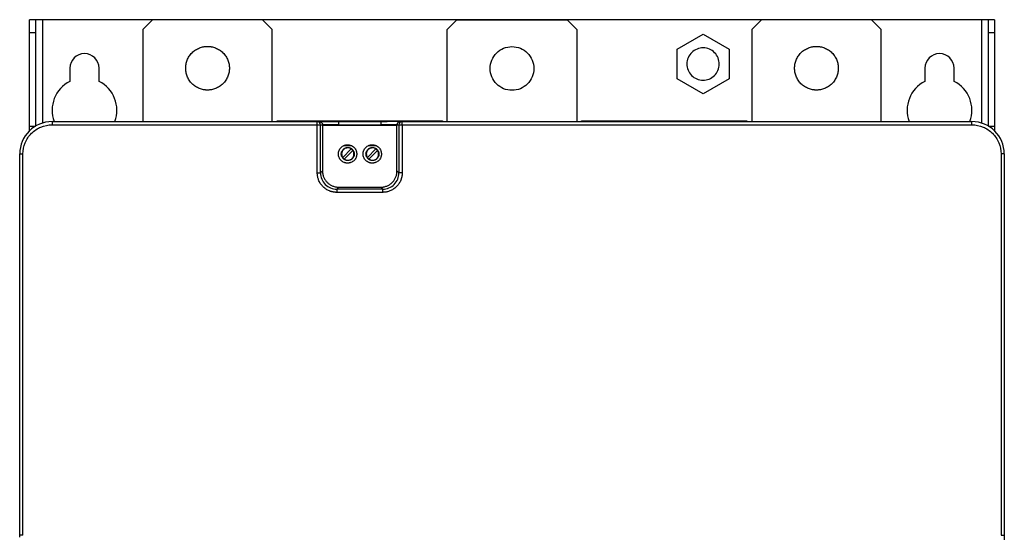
# Model space of a CAD drawing. Header units: millimetres. Extents: x 4 to 308, y 4 to 459.
# Tile 2 of 2: x 4 to 308, y 300 to 459. Entities that reach past the tile are written whole.
import ezdxf

# ---------------------------------------------------------------- set-up
doc = ezdxf.new("R2010")
doc.units = ezdxf.units.MM

msp = doc.modelspace()

# ---------------------------------------------------------------- linework, layer by layer
at = {"color": 7, "linetype": 'Continuous', "lineweight": 25}
for p, q in [((9.34, 459.32), (7.34, 459.32)), ((7.34, 455.35), (7.34, 459.32)), ((9.34, 455.35), (9.34, 459.32)), ((11.34, 459.32), (9.34, 459.32)), ((11.34, 459.32), (11.34, 427.38)), ((45.34, 459.32), (11.34, 459.32)), ((45.34, 459.32), (42.34, 456.32)), ((79.34, 459.32), (45.34, 459.32)), ((82.34, 456.32), (79.34, 459.32)), ((233.34, 459.32), (79.34, 459.32)), ((136.34, 456.24), (139.34, 459.24)), ((139.34, 459.24), (173.34, 459.24)), ((173.34, 459.24), (176.34, 456.24)), ((233.34, 459.32), (230.34, 456.32)), ((267.34, 459.32), (233.34, 459.32)), ((270.34, 456.32), (267.34, 459.32)), ((301.34, 459.32), (267.34, 459.32)), ((301.34, 459.32), (301.34, 427.38)), ((303.34, 459.32), (301.34, 459.32)), ((305.34, 459.32), (303.34, 459.32)), ((303.34, 459.32), (303.34, 455.35)), ((305.34, 459.32), (305.34, 455.35)), ((42.34, 456.32), (42.34, 427.84)), ((82.34, 427.84), (82.34, 456.32)), ((136.34, 427.84), (136.34, 456.24)), ((176.34, 456.24), (176.34, 427.84)), ((230.34, 456.32), (230.34, 427.84)), ((270.34, 427.84), (270.34, 456.32)), ((7.34, 455.35), (9.34, 455.35)), ((7.34, 426.43), (7.34, 455.35)), ((9.34, 426.5), (9.34, 455.35)), ((207.34, 450.24), (215.34, 454.86)), ((215.34, 454.86), (223.34, 450.24)), ((303.34, 455.35), (305.34, 455.35)), ((303.34, 455.35), (303.34, 426.5)), ((305.34, 455.35), (305.34, 426.43)), ((207.34, 441), (207.34, 450.24)), ((223.34, 450.24), (223.34, 441)), ((19.84, 444.32), (19.84, 440.25)), ((28.84, 440.25), (28.84, 444.32)), ((283.84, 444.32), (283.84, 440.25)), ((292.84, 440.25), (292.84, 444.32)), ((215.34, 436.38), (207.34, 441)), ((223.34, 441), (215.34, 436.38)), ((7.34, 424.98), (7.34, 426.43)), ((14.34, 427.84), (14.34, 426.84)), ((14.34, 427.84), (96.22, 427.84)), ((14.34, 426.84), (96.22, 426.84)), ((83.76, 427.84), (83.84, 428.08)), ((83.85, 427.84), (83.84, 428.08)), ((83.84, 428.08), (134.84, 428.08)), ((96.22, 426.84), (96.22, 427.84)), ((96.22, 427.84), (96.82, 427.84)), ((96.22, 411.97), (96.22, 426.84)), ((97.22, 426.84), (97.82, 426.85)), ((97.22, 411.97), (97.22, 426.84)), ((97.83, 426.58), (97.82, 426.85)), ((97.83, 426.58), (97.83, 412.58)), ((120.83, 426.58), (97.83, 426.58)), ((102.82, 427.84), (102.82, 426.86)), ((102.82, 427.84), (115.83, 427.84)), ((102.83, 426.58), (102.82, 426.86)), ((102.82, 426.86), (115.83, 426.86)), ((115.83, 427.84), (115.83, 426.86)), ((115.83, 426.58), (115.83, 426.86)), ((120.83, 426.85), (121.43, 426.84)), ((120.83, 426.58), (120.83, 426.85)), ((120.83, 412.58), (120.83, 426.58)), ((121.43, 426.84), (121.43, 411.97)), ((121.43, 426.84), (121.74, 426.84)), ((121.74, 426.84), (122.43, 426.84)), ((121.83, 427.84), (122.43, 427.84)), ((122.43, 427.84), (298.34, 427.84)), ((122.43, 426.84), (122.43, 411.97)), ((122.43, 426.84), (298.34, 426.84)), ((134.84, 428.08), (134.83, 427.84)), ((134.84, 428.08), (134.92, 427.84)), ((177.76, 427.84), (177.84, 428.08)), ((177.85, 427.84), (177.84, 428.08)), ((177.84, 428.08), (228.84, 428.08)), ((228.84, 428.08), (228.83, 427.84)), ((228.84, 428.08), (228.92, 427.84)), ((298.34, 426.84), (298.34, 427.84)), ((305.34, 426.43), (305.34, 424.98)), ((106.84, 420.32), (104.3, 420.32)), ((114.46, 420.31), (111.91, 420.32)), ((4.34, 300.01), (4.34, 417.84)), ((4.34, 417.84), (5.34, 417.84)), ((5.34, 300.01), (5.34, 417.84)), ((106.71, 419.39), (104.07, 416.75)), ((104.56, 416.25), (107.21, 418.89)), ((114.33, 419.38), (111.69, 416.74)), ((112.18, 416.25), (114.83, 418.89)), ((307.34, 417.84), (307.34, 300.01)), ((308.34, 417.84), (307.34, 417.84)), ((308.34, 417.84), (308.34, 300.01)), ((96.22, 411.97), (97.22, 411.97)), ((97.83, 412.58), (97.22, 411.97)), ((121.43, 411.97), (120.83, 412.58)), ((122.43, 411.97), (121.43, 411.97)), ((102.82, 407.58), (102.22, 406.97)), ((102.82, 407.58), (115.83, 407.58)), ((116.44, 406.97), (115.83, 407.58)), ((116.44, 406.97), (102.22, 406.97)), ((116.44, 405.97), (102.22, 405.97)), ((116.44, 405.97), (116.44, 406.97)), ((5.34, 300.01), (4.34, 300.01)), ((4.34, 299.43), (4.34, 300.01)), ((307.34, 300.01), (308.34, 300.01)), ((308.34, 300.01), (308.34, 298.64))]:
    msp.add_line(p, q, dxfattribs=at)
at = {"color": 8, "linetype": 'Continuous', "lineweight": 25}
for p, q in [((7.34, 426.43), (9.23, 426.43)), ((303.45, 426.43), (305.34, 426.43))]:
    msp.add_line(p, q, dxfattribs=at)
at = {"color": 7, "linetype": 'Continuous', "lineweight": 25}
for centre, radius, start, end in [((24.34, 444.32), 4.5, 0, 180), ((288.34, 444.32), 4.5, 0, 180), ((24.34, 431.32), 10, 116.7437, 200.365), ((24.34, 431.32), 10, 339.635, 63.2563), ((288.34, 431.32), 10, 116.7437, 200.365), ((288.34, 431.32), 10, 339.635, 63.2563), ((14.34, 417.84), 10, 90, 180), ((298.34, 417.84), 10, 0, 90)]:
    msp.add_arc(centre, radius, start, end, dxfattribs=at)
for points, knots in [([(62.34, 437.57), (62.26, 437.57), (62.09, 437.57), (61.84, 437.58), (61.6, 437.61), (61.35, 437.64), (60.98, 437.7), (60.47, 437.82), (59.84, 438.04), (59.23, 438.31), (58.43, 438.78), (57.53, 439.51), (56.65, 440.59), (56.03, 441.8), (55.67, 443.06), (55.55, 444.32), (55.67, 445.58), (56.03, 446.84), (56.65, 448.05), (57.53, 449.13), (58.43, 449.86), (59.23, 450.32), (59.84, 450.6), (60.47, 450.82), (61.03, 450.95), (61.52, 451.02), (61.93, 451.06), (62.2, 451.07), (62.34, 451.07)], [0, 0, 0, 0, 0.011674, 0.023326, 0.034972, 0.046628, 0.058309, 0.089193, 0.120101, 0.152273, 0.184469, 0.250118, 0.315768, 0.380053, 0.441772, 0.500003, 0.558234, 0.619953, 0.684238, 0.749887, 0.815537, 0.847708, 0.879904, 0.910788, 0.941696, 0.961137, 0.980548, 1, 1, 1, 1]), ([(62.34, 451.07), (62.42, 451.07), (62.58, 451.07), (62.83, 451.05), (63.08, 451.03), (63.32, 451), (63.7, 450.93), (64.21, 450.82), (64.83, 450.6), (65.45, 450.32), (66.24, 449.86), (67.14, 449.13), (68.02, 448.05), (68.65, 446.84), (69.01, 445.58), (69.13, 444.32), (69.01, 443.06), (68.65, 441.8), (68.02, 440.59), (67.14, 439.51), (66.24, 438.78), (65.45, 438.31), (64.84, 438.04), (64.21, 437.82), (63.65, 437.69), (63.16, 437.61), (62.75, 437.58), (62.48, 437.57), (62.34, 437.57)], [0, 0, 0, 0, 0.011674, 0.023326, 0.034972, 0.046628, 0.058309, 0.089193, 0.120101, 0.152273, 0.184469, 0.250118, 0.315768, 0.380053, 0.441772, 0.500003, 0.558234, 0.619953, 0.684238, 0.749887, 0.815537, 0.847708, 0.879904, 0.910788, 0.941696, 0.961137, 0.980548, 1, 1, 1, 1]), ([(149.59, 444.24), (149.59, 445.12), (149.76, 446), (150.44, 447.64), (150.94, 448.39), (152.19, 449.64), (152.94, 450.14), (154.57, 450.81), (155.45, 450.99), (157.22, 450.99), (158.1, 450.81), (159.74, 450.14), (160.49, 449.64), (161.74, 448.39), (162.24, 447.64), (162.91, 446), (163.09, 445.12), (163.09, 444.24)], [0, 0, 0, 0, 0.125, 0.125, 0.25, 0.25, 0.375, 0.375, 0.5, 0.5, 0.625, 0.625, 0.75, 0.75, 0.875, 0.875, 1, 1, 1, 1]), ([(215.38, 450.62), (214.73, 450.62), (214.07, 450.5), (212.86, 450.01), (212.3, 449.64), (211.37, 448.73), (210.99, 448.17), (210.48, 446.97), (210.34, 446.32), (210.33, 445.01), (210.46, 444.35), (210.95, 443.14), (211.31, 442.58), (212.23, 441.65), (212.78, 441.27), (213.99, 440.76), (214.64, 440.62), (215.29, 440.62)], [0, 0, 0, 0, 0.125, 0.125, 0.25, 0.25, 0.375, 0.375, 0.5, 0.5, 0.625, 0.625, 0.75, 0.75, 0.875, 0.875, 1, 1, 1, 1]), ([(215.29, 440.62), (215.95, 440.61), (216.6, 440.74), (217.82, 441.23), (218.37, 441.59), (219.31, 442.51), (219.68, 443.06), (220.2, 444.27), (220.33, 444.92), (220.34, 446.23), (220.22, 446.88), (219.73, 448.1), (219.36, 448.66), (218.45, 449.59), (217.89, 449.96), (216.69, 450.48), (216.04, 450.61), (215.38, 450.62)], [0, 0, 0, 0, 0.125, 0.125, 0.25, 0.25, 0.375, 0.375, 0.5, 0.5, 0.625, 0.625, 0.75, 0.75, 0.875, 0.875, 1, 1, 1, 1]), ([(250.34, 437.57), (250.26, 437.57), (250.09, 437.57), (249.84, 437.58), (249.6, 437.61), (249.35, 437.64), (248.98, 437.7), (248.47, 437.82), (247.84, 438.04), (247.23, 438.31), (246.43, 438.78), (245.53, 439.51), (244.65, 440.59), (244.03, 441.8), (243.67, 443.06), (243.55, 444.32), (243.67, 445.58), (244.03, 446.84), (244.65, 448.05), (245.53, 449.13), (246.43, 449.86), (247.23, 450.32), (247.84, 450.6), (248.47, 450.82), (249.03, 450.95), (249.52, 451.02), (249.93, 451.06), (250.2, 451.07), (250.34, 451.07)], [0, 0, 0, 0, 0.011674, 0.023326, 0.034972, 0.046628, 0.058309, 0.089193, 0.120101, 0.152273, 0.184469, 0.250118, 0.315768, 0.380053, 0.441772, 0.500003, 0.558234, 0.619953, 0.684238, 0.749887, 0.815537, 0.847708, 0.879904, 0.910788, 0.941696, 0.961137, 0.980548, 1, 1, 1, 1]), ([(250.34, 451.07), (250.42, 451.07), (250.58, 451.07), (250.83, 451.05), (251.08, 451.03), (251.32, 451), (251.7, 450.93), (252.21, 450.82), (252.83, 450.6), (253.45, 450.32), (254.24, 449.86), (255.14, 449.13), (256.02, 448.05), (256.65, 446.84), (257.01, 445.58), (257.13, 444.32), (257.01, 443.06), (256.65, 441.8), (256.02, 440.59), (255.14, 439.51), (254.24, 438.78), (253.45, 438.31), (252.84, 438.04), (252.21, 437.82), (251.65, 437.69), (251.16, 437.61), (250.75, 437.58), (250.48, 437.57), (250.34, 437.57)], [0, 0, 0, 0, 0.011674, 0.023326, 0.034972, 0.046628, 0.058309, 0.089193, 0.120101, 0.152273, 0.184469, 0.250118, 0.315768, 0.380053, 0.441772, 0.500003, 0.558234, 0.619953, 0.684238, 0.749887, 0.815537, 0.847708, 0.879904, 0.910788, 0.941696, 0.961137, 0.980548, 1, 1, 1, 1]), ([(163.09, 444.24), (163.09, 443.35), (162.91, 442.47), (162.24, 440.84), (161.74, 440.09), (160.49, 438.84), (159.74, 438.34), (158.1, 437.66), (157.22, 437.49), (155.45, 437.49), (154.57, 437.66), (152.94, 438.34), (152.19, 438.84), (150.94, 440.09), (150.44, 440.84), (149.76, 442.47), (149.59, 443.35), (149.59, 444.24)], [0, 0, 0, 0, 0.125, 0.125, 0.25, 0.25, 0.375, 0.375, 0.5, 0.5, 0.625, 0.625, 0.75, 0.75, 0.875, 0.875, 1, 1, 1, 1]), ([(5.34, 417.84), (5.34, 419.02), (5.57, 420.19), (6.47, 422.37), (7.14, 423.37), (8.81, 425.04), (9.81, 425.7), (11.98, 426.6), (13.16, 426.84), (14.34, 426.84)], [0, 0, 0, 0, 0.25, 0.25, 0.5, 0.5, 0.75, 0.75, 1, 1, 1, 1]), ([(97.22, 426.87), (97.21, 427.13), (97.1, 427.38), (96.73, 427.74), (96.48, 427.84), (96.22, 427.84)], [0, 0, 0, 0, 0.5, 0.5, 1, 1, 1, 1]), ([(96.22, 426.84), (96.25, 426.84), (96.32, 426.84), (96.41, 426.84), (96.5, 426.84), (96.62, 426.84), (96.77, 426.84), (96.92, 426.84), (97.04, 426.84), (97.12, 426.84), (97.17, 426.84), (97.2, 426.84), (97.21, 426.84), (97.22, 426.84), (97.22, 426.84)], [0, 0, 0, 0, 0.0618013, 0.1234382, 0.1859178, 0.2501463, 0.3700633, 0.5000028, 0.6168618, 0.7498563, 0.8090295, 0.874929, 0.929713, 1, 1, 1, 1]), ([(96.82, 427.84), (96.86, 427.84), (96.93, 427.83), (97.03, 427.82), (97.13, 427.79), (97.23, 427.75), (97.32, 427.71), (97.41, 427.65), (97.5, 427.58), (97.61, 427.47), (97.7, 427.33), (97.75, 427.21), (97.78, 427.13), (97.8, 427.06), (97.82, 426.96), (97.82, 426.88), (97.82, 426.85)], [0, 0, 0, 0, 0.066532, 0.133064, 0.199597, 0.266129, 0.332661, 0.399194, 0.466474, 0.55095, 0.701536, 0.775065, 0.813304, 0.851544, 0.930272, 1, 1, 1, 1]), ([(97.78, 427.83), (97.77, 427.83), (97.29, 427.84), (97.11, 427.84), (96.93, 427.84)], [0, 0, 0, 0, 0.027125, 1, 1, 1, 1]), ([(97.78, 427.84), (97.94, 427.84), (98.28, 427.84), (99.16, 427.84), (100.23, 427.84), (101.48, 427.84), (102.37, 427.84), (102.82, 427.84)], [0, 0, 0, 0, 0.161634, 0.355787, 0.561541, 0.779046, 1, 1, 1, 1]), ([(102.82, 427.77), (102.17, 427.78), (100.85, 427.81), (99.04, 427.83), (98.2, 427.83), (97.78, 427.83)], [0, 0, 0, 0, 0.331181, 0.667839, 1, 1, 1, 1]), ([(102.82, 426.86), (102.17, 426.86), (101.51, 426.86), (100.3, 426.86), (99.75, 426.86), (98.82, 426.86), (98.45, 426.86), (97.95, 426.86), (97.82, 426.86), (97.82, 426.86)], [0, 0, 0, 0, 0.25, 0.25, 0.5, 0.5, 0.75, 0.75, 1, 1, 1, 1]), ([(121.73, 427.84), (121.5, 427.84), (121.05, 427.84), (119.6, 427.83), (117.81, 427.81), (116.49, 427.78), (115.83, 427.77)], [0, 0, 0, 0, 0.256159, 0.508246, 0.756124, 1, 1, 1, 1]), ([(120.83, 426.86), (120.83, 426.86), (120.7, 426.86), (120.2, 426.86), (119.83, 426.86), (118.9, 426.86), (118.35, 426.86), (117.14, 426.86), (116.49, 426.86), (115.83, 426.86)], [0, 0, 0, 0, 0.25, 0.25, 0.5, 0.5, 0.75, 0.75, 1, 1, 1, 1]), ([(121.83, 427.84), (121.8, 427.84), (121.73, 427.84), (121.64, 427.82), (121.54, 427.8), (121.45, 427.76), (121.36, 427.72), (121.28, 427.67), (121.2, 427.61), (121.13, 427.55), (121.06, 427.48), (121, 427.4), (120.95, 427.32), (120.91, 427.23), (120.88, 427.13), (120.85, 427.04), (120.84, 426.94), (120.83, 426.88), (120.83, 426.85)], [0, 0, 0, 0, 0.062468, 0.124934, 0.1874, 0.249864, 0.312328, 0.374791, 0.437253, 0.499714, 0.56242, 0.625154, 0.683483, 0.750417, 0.812984, 0.875419, 0.94251, 1, 1, 1, 1]), ([(122.43, 427.84), (122.17, 427.84), (121.91, 427.73), (121.54, 427.36), (121.43, 427.1), (121.43, 426.84)], [0, 0, 0, 0, 0.5, 0.5, 1, 1, 1, 1]), ([(122.43, 426.84), (122.43, 427.1), (122.43, 427.36), (122.43, 427.73), (122.43, 427.84), (122.43, 427.84)], [0, 0, 0, 0, 0.5, 0.5, 1, 1, 1, 1]), ([(298.34, 426.84), (299.52, 426.84), (300.69, 426.6), (302.87, 425.7), (303.87, 425.04), (305.53, 423.37), (306.2, 422.37), (307.1, 420.19), (307.34, 419.02), (307.34, 417.84)], [0, 0, 0, 0, 0.25, 0.25, 0.5, 0.5, 0.75, 0.75, 1, 1, 1, 1]), ([(102.74, 417.83), (102.74, 417.89), (102.74, 418.01), (102.76, 418.18), (102.79, 418.36), (102.82, 418.53), (102.87, 418.7), (102.98, 419), (103.18, 419.39), (103.55, 419.84), (104, 420.21), (104.43, 420.43), (104.78, 420.55), (105.04, 420.61), (105.3, 420.65), (105.48, 420.66), (105.57, 420.66)], [0, 0, 0, 0, 0.040267, 0.080227, 0.120038, 0.159862, 0.199857, 0.240183, 0.36999, 0.500023, 0.629822, 0.759863, 0.820098, 0.879839, 0.939626, 1, 1, 1, 1]), ([(103.64, 417.82), (103.64, 417.86), (103.64, 417.95), (103.65, 418.07), (103.67, 418.19), (103.7, 418.32), (103.73, 418.44), (103.81, 418.64), (103.95, 418.93), (104.21, 419.24), (104.53, 419.5), (104.89, 419.69), (105.26, 419.8), (105.64, 419.83), (106.02, 419.79), (106.39, 419.69), (106.74, 419.5), (107.06, 419.24), (107.32, 418.92), (107.49, 418.6), (107.58, 418.32), (107.63, 418.07), (107.63, 417.9), (107.64, 417.82)], [0, 0, 0, 0, 0.020143, 0.040132, 0.060045, 0.079962, 0.099964, 0.120131, 0.185069, 0.250093, 0.315032, 0.380056, 0.44, 0.500029, 0.559973, 0.620002, 0.68494, 0.749964, 0.814903, 0.879927, 0.92004, 0.95985, 1, 1, 1, 1]), ([(106.71, 419.39), (106.43, 419.58), (106.09, 419.7), (105.4, 419.73), (105.06, 419.66), (104.45, 419.34), (104.19, 419.09), (103.83, 418.51), (103.74, 418.16), (103.74, 417.82)], [0, 0, 0, 0, 0.25, 0.25, 0.5, 0.5, 0.75, 0.75, 1, 1, 1, 1]), ([(105.57, 420.66), (105.63, 420.66), (105.75, 420.66), (105.92, 420.64), (106.1, 420.61), (106.27, 420.57), (106.44, 420.52), (106.73, 420.42), (107.13, 420.21), (107.58, 419.84), (107.95, 419.39), (108.17, 418.97), (108.29, 418.62), (108.35, 418.36), (108.39, 418.1), (108.4, 417.92), (108.4, 417.83)], [0, 0, 0, 0, 0.04025, 0.0802, 0.120008, 0.159835, 0.199841, 0.240183, 0.369991, 0.500023, 0.629821, 0.759862, 0.820121, 0.879869, 0.939649, 1, 1, 1, 1]), ([(110.36, 417.83), (110.36, 417.89), (110.36, 418.01), (110.38, 418.18), (110.41, 418.36), (110.44, 418.53), (110.49, 418.7), (110.6, 419), (110.8, 419.39), (111.17, 419.84), (111.62, 420.21), (112.05, 420.43), (112.4, 420.55), (112.66, 420.61), (112.92, 420.65), (113.1, 420.66), (113.19, 420.66)], [0, 0, 0, 0, 0.040267, 0.080227, 0.120038, 0.159862, 0.199857, 0.240183, 0.36999, 0.500023, 0.629822, 0.759863, 0.820098, 0.879839, 0.939626, 1, 1, 1, 1]), ([(111.26, 417.82), (111.26, 417.86), (111.26, 417.94), (111.27, 418.07), (111.29, 418.19), (111.32, 418.31), (111.35, 418.43), (111.43, 418.64), (111.57, 418.92), (111.83, 419.24), (112.15, 419.5), (112.51, 419.68), (112.88, 419.79), (113.26, 419.83), (113.64, 419.79), (114.01, 419.68), (114.36, 419.5), (114.68, 419.24), (114.94, 418.92), (115.11, 418.6), (115.2, 418.31), (115.25, 418.07), (115.25, 417.9), (115.26, 417.81)], [0, 0, 0, 0, 0.020143, 0.040132, 0.060045, 0.079962, 0.099964, 0.120131, 0.185069, 0.250093, 0.315032, 0.380056, 0.44, 0.500029, 0.559973, 0.620002, 0.68494, 0.749964, 0.814903, 0.879927, 0.92004, 0.95985, 1, 1, 1, 1]), ([(114.33, 419.38), (114.05, 419.58), (113.71, 419.69), (113.02, 419.73), (112.68, 419.66), (112.07, 419.34), (111.81, 419.09), (111.45, 418.5), (111.36, 418.16), (111.36, 417.82)], [0, 0, 0, 0, 0.25, 0.25, 0.5, 0.5, 0.75, 0.75, 1, 1, 1, 1]), ([(113.19, 420.66), (113.25, 420.66), (113.37, 420.66), (113.54, 420.64), (113.72, 420.61), (113.89, 420.57), (114.06, 420.52), (114.35, 420.42), (114.75, 420.21), (115.2, 419.84), (115.57, 419.39), (115.79, 418.97), (115.91, 418.62), (115.97, 418.36), (116.01, 418.1), (116.02, 417.92), (116.02, 417.83)], [0, 0, 0, 0, 0.04025, 0.0802, 0.120008, 0.159835, 0.199841, 0.240183, 0.369991, 0.500023, 0.629821, 0.759862, 0.820121, 0.879869, 0.939649, 1, 1, 1, 1]), ([(105.57, 415), (105.51, 415), (105.39, 415), (105.21, 415.02), (105.04, 415.05), (104.86, 415.08), (104.69, 415.13), (104.4, 415.24), (104, 415.45), (103.55, 415.81), (103.18, 416.26), (102.97, 416.69), (102.85, 417.04), (102.78, 417.3), (102.74, 417.56), (102.74, 417.74), (102.74, 417.83)], [0, 0, 0, 0, 0.04025, 0.0802, 0.120008, 0.159835, 0.199841, 0.240183, 0.369991, 0.500023, 0.629821, 0.759862, 0.820121, 0.879869, 0.939649, 1, 1, 1, 1]), ([(107.64, 417.82), (107.64, 417.78), (107.64, 417.69), (107.62, 417.57), (107.6, 417.44), (107.58, 417.32), (107.54, 417.2), (107.47, 416.99), (107.32, 416.71), (107.06, 416.39), (106.74, 416.13), (106.39, 415.95), (106.01, 415.84), (105.64, 415.81), (105.26, 415.84), (104.89, 415.95), (104.53, 416.13), (104.21, 416.39), (103.95, 416.71), (103.79, 417.03), (103.7, 417.32), (103.65, 417.57), (103.64, 417.73), (103.64, 417.82)], [0, 0, 0, 0, 0.020143, 0.040132, 0.060045, 0.079962, 0.099964, 0.120131, 0.185069, 0.250093, 0.315032, 0.380056, 0.44, 0.500029, 0.559973, 0.620002, 0.68494, 0.749964, 0.814903, 0.879927, 0.92004, 0.95985, 1, 1, 1, 1]), ([(104.07, 416.75), (104.1, 416.71), (104.15, 416.63), (104.24, 416.52), (104.34, 416.43), (104.45, 416.33), (104.53, 416.28), (104.56, 416.25)], [0, 0, 0, 0, 0.201111, 0.400556, 0.599444, 0.798889, 1, 1, 1, 1]), ([(104.56, 416.25), (104.85, 416.06), (105.18, 415.94), (105.87, 415.9), (106.22, 415.98), (106.83, 416.3), (107.09, 416.54), (107.44, 417.13), (107.54, 417.47), (107.54, 417.82)], [0, 0, 0, 0, 0.25, 0.25, 0.5, 0.5, 0.75, 0.75, 1, 1, 1, 1]), ([(108.4, 417.83), (108.4, 417.77), (108.39, 417.65), (108.38, 417.47), (108.35, 417.3), (108.31, 417.12), (108.26, 416.95), (108.16, 416.66), (107.95, 416.26), (107.58, 415.81), (107.13, 415.45), (106.71, 415.23), (106.36, 415.11), (106.1, 415.04), (105.84, 415.01), (105.66, 415), (105.57, 415)], [0, 0, 0, 0, 0.040267, 0.080227, 0.120038, 0.159862, 0.199857, 0.240183, 0.36999, 0.500023, 0.629822, 0.759863, 0.820098, 0.879839, 0.939626, 1, 1, 1, 1]), ([(107.21, 418.89), (107.18, 418.93), (107.12, 419.01), (107.03, 419.11), (106.93, 419.21), (106.83, 419.3), (106.75, 419.36), (106.71, 419.39)], [0, 0, 0, 0, 0.2011106, 0.4005562, 0.5994438, 0.7988894, 1, 1, 1, 1]), ([(113.19, 415), (113.13, 415), (113.01, 415), (112.83, 415.02), (112.66, 415.05), (112.48, 415.08), (112.31, 415.13), (112.02, 415.24), (111.62, 415.45), (111.17, 415.81), (110.8, 416.26), (110.59, 416.69), (110.47, 417.04), (110.4, 417.3), (110.36, 417.56), (110.36, 417.74), (110.36, 417.83)], [0, 0, 0, 0, 0.04025, 0.0802, 0.120008, 0.159835, 0.199841, 0.240183, 0.369991, 0.500023, 0.629821, 0.759862, 0.820121, 0.879869, 0.939649, 1, 1, 1, 1]), ([(115.26, 417.81), (115.26, 417.77), (115.26, 417.69), (115.24, 417.56), (115.22, 417.44), (115.2, 417.32), (115.16, 417.2), (115.09, 416.99), (114.94, 416.71), (114.68, 416.39), (114.36, 416.13), (114.01, 415.95), (113.63, 415.84), (113.26, 415.8), (112.88, 415.84), (112.51, 415.95), (112.15, 416.13), (111.83, 416.39), (111.57, 416.71), (111.41, 417.03), (111.32, 417.32), (111.27, 417.56), (111.26, 417.73), (111.26, 417.82)], [0, 0, 0, 0, 0.020143, 0.040132, 0.060045, 0.079962, 0.099964, 0.120131, 0.185069, 0.250093, 0.315032, 0.380056, 0.44, 0.500029, 0.559973, 0.620002, 0.68494, 0.749964, 0.814903, 0.879927, 0.92004, 0.95985, 1, 1, 1, 1]), ([(111.69, 416.74), (111.72, 416.7), (111.77, 416.63), (111.86, 416.52), (111.96, 416.42), (112.07, 416.33), (112.15, 416.27), (112.18, 416.25)], [0, 0, 0, 0, 0.201111, 0.400556, 0.599444, 0.798889, 1, 1, 1, 1]), ([(112.18, 416.25), (112.47, 416.05), (112.8, 415.94), (113.49, 415.9), (113.84, 415.97), (114.45, 416.29), (114.71, 416.54), (115.06, 417.13), (115.16, 417.47), (115.16, 417.81)], [0, 0, 0, 0, 0.25, 0.25, 0.5, 0.5, 0.75, 0.75, 1, 1, 1, 1]), ([(116.02, 417.83), (116.02, 417.77), (116.01, 417.65), (116, 417.47), (115.97, 417.3), (115.93, 417.12), (115.88, 416.95), (115.78, 416.66), (115.57, 416.26), (115.2, 415.81), (114.75, 415.45), (114.33, 415.23), (113.98, 415.11), (113.72, 415.04), (113.46, 415.01), (113.28, 415), (113.19, 415)], [0, 0, 0, 0, 0.040267, 0.080227, 0.120038, 0.159862, 0.199857, 0.240183, 0.36999, 0.500023, 0.629822, 0.759863, 0.820098, 0.879839, 0.939626, 1, 1, 1, 1]), ([(114.83, 418.89), (114.8, 418.93), (114.74, 419), (114.65, 419.11), (114.55, 419.21), (114.45, 419.3), (114.37, 419.35), (114.33, 419.38)], [0, 0, 0, 0, 0.201111, 0.400556, 0.599444, 0.798889, 1, 1, 1, 1]), ([(102.22, 405.97), (102.13, 405.97), (101.96, 405.97), (101.71, 405.99), (101.45, 406.02), (101.2, 406.06), (100.95, 406.1), (100.7, 406.16), (100.46, 406.23), (100.22, 406.31), (99.7, 406.51), (98.95, 406.89), (98.05, 407.61), (97.29, 408.48), (96.82, 409.32), (96.55, 409.99), (96.4, 410.47), (96.3, 410.96), (96.23, 411.46), (96.23, 411.8), (96.22, 411.97)], [0, 0, 0, 0, 0.027318, 0.054469, 0.081502, 0.108467, 0.135413, 0.16239, 0.189448, 0.216635, 0.244001, 0.363875, 0.484614, 0.607924, 0.732582, 0.786553, 0.839899, 0.893, 0.946239, 1, 1, 1, 1]), ([(97.22, 411.97), (97.22, 411.32), (97.35, 410.66), (97.85, 409.45), (98.22, 408.9), (99.15, 407.97), (99.7, 407.6), (100.91, 407.1), (101.56, 406.97), (102.22, 406.97)], [0, 0, 0, 0, 0.25, 0.25, 0.5, 0.5, 0.75, 0.75, 1, 1, 1, 1]), ([(97.83, 412.58), (97.83, 412.5), (97.83, 412.34), (97.85, 412.11), (97.87, 411.89), (97.9, 411.67), (97.97, 411.36), (98.08, 410.98), (98.31, 410.39), (98.69, 409.72), (99.27, 409.02), (99.97, 408.44), (100.64, 408.06), (101.22, 407.83), (101.66, 407.7), (102.06, 407.63), (102.44, 407.59), (102.7, 407.58), (102.82, 407.58)], [0, 0, 0, 0, 0.029843, 0.059176, 0.088056, 0.116542, 0.144695, 0.206478, 0.270179, 0.38598, 0.50001, 0.613909, 0.729841, 0.793412, 0.855325, 0.90236, 0.950493, 1, 1, 1, 1]), ([(115.83, 407.58), (115.91, 407.58), (116.06, 407.58), (116.29, 407.6), (116.52, 407.62), (116.74, 407.65), (117.04, 407.72), (117.43, 407.83), (118.02, 408.06), (118.69, 408.44), (119.38, 409.02), (119.96, 409.72), (120.34, 410.39), (120.58, 410.97), (120.7, 411.41), (120.78, 411.81), (120.82, 412.19), (120.83, 412.45), (120.83, 412.58)], [0, 0, 0, 0, 0.029843, 0.059176, 0.088056, 0.116542, 0.144695, 0.206478, 0.270179, 0.38598, 0.50001, 0.613909, 0.729841, 0.793412, 0.855325, 0.90236, 0.950493, 1, 1, 1, 1]), ([(122.43, 411.97), (122.43, 411.88), (122.43, 411.71), (122.41, 411.46), (122.39, 411.2), (122.35, 410.95), (122.3, 410.7), (122.24, 410.46), (122.17, 410.21), (122.09, 409.97), (121.9, 409.46), (121.51, 408.7), (120.8, 407.8), (119.92, 407.04), (119.09, 406.57), (118.41, 406.3), (117.93, 406.15), (117.44, 406.05), (116.94, 405.98), (116.61, 405.98), (116.44, 405.97)], [0, 0, 0, 0, 0.027318, 0.054469, 0.081502, 0.108467, 0.135413, 0.16239, 0.189448, 0.216635, 0.244001, 0.363875, 0.484614, 0.607924, 0.732582, 0.786553, 0.839899, 0.893, 0.946239, 1, 1, 1, 1]), ([(116.44, 406.97), (117.09, 406.97), (117.75, 407.1), (118.96, 407.6), (119.51, 407.97), (120.44, 408.9), (120.81, 409.45), (121.31, 410.66), (121.43, 411.32), (121.43, 411.97)], [0, 0, 0, 0, 0.25, 0.25, 0.5, 0.5, 0.75, 0.75, 1, 1, 1, 1]), ([(102.22, 406.97), (102.22, 406.97), (102.22, 406.94), (102.22, 406.84), (102.22, 406.76), (102.22, 406.57), (102.22, 406.45), (102.22, 406.21), (102.22, 406.09), (102.22, 405.97)], [0, 0, 0, 0, 0.25, 0.25, 0.5, 0.5, 0.75, 0.75, 1, 1, 1, 1])]:
    msp.add_open_spline(points, degree=3, knots=knots, dxfattribs=at)
for points in [[(97.22, 426.84), (97.22, 426.85), (97.22, 426.86), (97.22, 426.87)], [(103.74, 417.82), (103.74, 417.44), (103.85, 417.06), (104.07, 416.75)], [(107.54, 417.82), (107.54, 418.2), (107.42, 418.58), (107.21, 418.89)], [(111.36, 417.82), (111.36, 417.44), (111.47, 417.06), (111.69, 416.74)], [(115.16, 417.81), (115.16, 418.19), (115.04, 418.57), (114.83, 418.89)]]:
    msp.add_open_spline(points, degree=3, dxfattribs=at)

doc.saveas('drawing.dxf')
